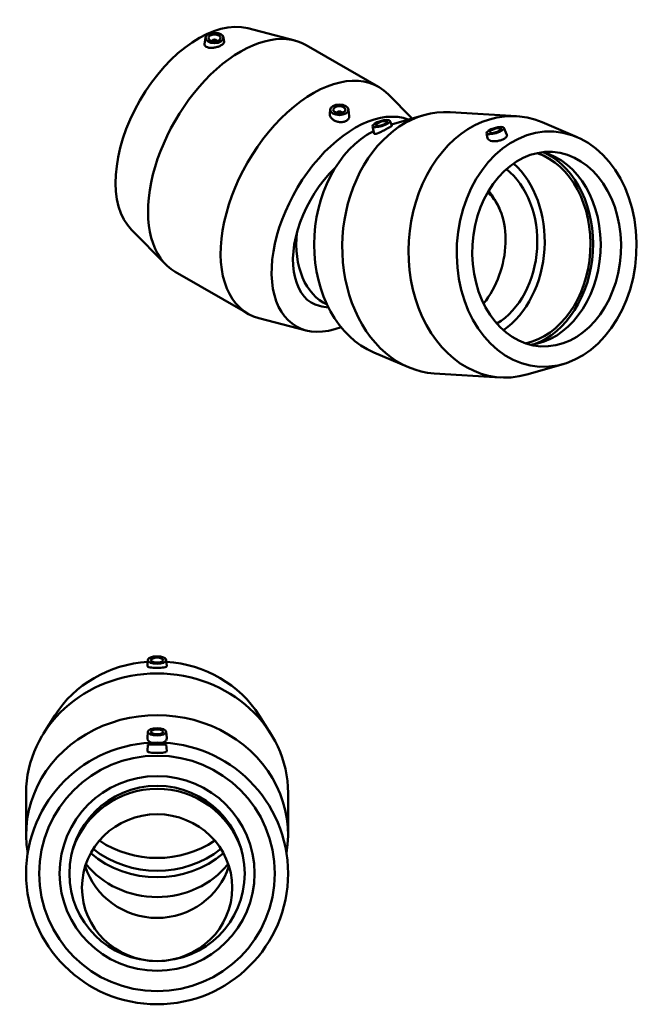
# Model space of a CAD drawing. Header units: millimetres. Extents: x -114 to 1615, y -786 to 1133.
# Tile 7 of 7: x 1106 to 1615, y 324 to 1133. Entities that reach past the tile are written whole.
import ezdxf

# ---------------------------------------------------------------- set-up
doc = ezdxf.new("R2010")
doc.units = ezdxf.units.MM
doc.layers.add('Visible (ANSI)', color=7, linetype='Continuous', lineweight=50)

msp = doc.modelspace()

# ---------------------------------------------------------------- linework, layer by layer
at = {"layer": 'Visible (ANSI)'}
for p, q in [((1292.796, 1126.001), (1331.543, 1115.939)), ((1258.052, 1118.364), (1257.465, 1112.89)), ((1273.023, 1118.364), (1273.394, 1114.903)), ((1263.538, 1115.645), (1263.538, 1115.459)), ((1267.538, 1115.645), (1267.538, 1115.459)), ((1340.665, 1112.225), (1400.204, 1077.939)), ((1427.782, 1051.908), (1407.995, 1071.913)), ((1360.554, 1059.337), (1360.199, 1056.029)), ((1366.04, 1056.432), (1366.04, 1056.618)), ((1370.04, 1056.432), (1370.04, 1056.618)), ((1375.525, 1059.337), (1376.102, 1053.959)), ((1410.784, 1047.022), (1437.469, 1054.693)), ((1459.053, 1057.11), (1513.444, 1053.787)), ((1395.219, 1045.534), (1396.555, 1039.388)), ((1409.52, 1050.042), (1411.158, 1046.13)), ((1503.16, 1044.321), (1505.567, 1038.572)), ((1563.135, 1036.619), (1534.574, 1048.76)), ((1488.859, 1039.813), (1489.742, 1035.753)), ((1197.431, 960.397), (1225.582, 931.935)), ((1233.373, 925.909), (1292.912, 891.624)), ((1340.781, 877.848), (1302.034, 887.909)), ((1396.252, 859.678), (1424.813, 847.536)), ((1551.744, 850.178), (1521.918, 841.604)), ((1445.942, 842.51), (1500.333, 839.187)), ((1210.896, 607.1), (1210.405, 601.974)), ((1225.885, 607.1), (1226.376, 601.974)), ((1134.482, 561.517), (1125.159, 546.679)), ((1302.299, 561.517), (1311.623, 546.679)), ((1210.896, 548.14), (1210.417, 543.141)), ((1225.885, 548.14), (1226.364, 543.141)), ((1210.891, 537.696), (1210.405, 532.146)), ((1210.891, 537.696), (1225.891, 537.696)), ((1225.891, 537.696), (1226.376, 532.146)), ((1110.891, 463.542), (1110.891, 497.789)), ((1325.891, 463.542), (1325.891, 497.789))]:
    msp.add_line(p, q, dxfattribs=at)
for radius in [107.5, 96.75, 80, 72]:
    msp.add_circle((1218.391, 431.696), radius, dxfattribs=at)
for centre, start, end in [((1432.93, 947.841), 24.363375, 37.790622), ((1369.091, 968.915), 256.268896, 262.17752), ((1218.391, 428.161), 18.55682, 161.44318)]:
    msp.add_arc(centre, 73.047, start, end, dxfattribs=at)
for centre, major_axis, ratio, start_param, end_param in [((1252.725, 1038.816), (48.281, 83.842), 0.5780931, 0.1576853, 2.9839074), ((1287.019, 1019.067), (53.646, 93.158), 0.5780931, 0, 3.1415927), ((1265.538, 1115.645), (-2, 0), 0.5758617, 2.9729035, 6.4518745), ((1346.558, 984.781), (53.646, 93.158), 0.5780931, 6.1255, 9.5824632), ((1452.498, 949.81), (6.555, 107.3), 0.7623384, 0, 3.1415927), ((1506.889, 946.487), (6.555, 107.3), 0.7623384, 6.019034, 9.6889292), ((1380.852, 965.032), (48.281, 83.842), 0.5780931, 0.0884418, 3.7576995), ((1368.04, 1056.618), (-2, 0), 0.5758617, 2.9729035, 6.4518745), ((1421.168, 951.724), (-5.9, -96.57), 0.7623384, 3.5679504, 6.019034), ((1513.155, 946.104), (-4.878, -79.851), 0.7623384, 0.2073503, 2.9342424), ((1521.509, 945.594), (-4.878, -79.851), 0.7623384, 0.1376797, 3.003913), ((1513.155, 946.104), (-5.046, -82.595), 0.7623384, 0.3178899, 2.8237027), ((1380.852, 965.032), (-35.93, -62.394), 0.5780931, 4.2470946, 5.7689161), ((1475.559, 948.401), (4.878, 79.851), 0.7623384, 3.6822144, 5.7425636), ((1475.559, 948.401), (4.391, 71.866), 0.7623384, 3.6300991, 5.7946788), ((1460.004, 938.904), (19.333, 58.565), 0.6851888, 4.2270659, 5.9962117), ((1383.312, 964.22), (-21.972, -66.561), 0.6851888, 5.0229851, 6.2075771), ((1380.852, 962.142), (-35.495, -61.638), 0.5780931, 5.7210311, 6.4496359), ((1218.391, 497.789), (-107.5, 0), 0.9135455, 3.1415927, 6.2831853), ((1218.391, 517.516), (96.75, 0), 0.9135455, 1.6497999, 2.6204944), ((1218.391, 604.241), (2, 0), 0.4067366, 1.1322677, 2.009325), ((1218.391, 517.516), (96.75, 0), 0.9135455, 0.5210982, 1.4917927), ((1218.391, 463.542), (-107.5, 0), 0.9135455, 2.9861565, 6.4386214), ((1218.391, 545.28), (-2, 0), 0.4067366, 4.2738603, 5.1509177), ((1218.391, 517.516), (-80, 0), 0.9135455, 0.9368457, 2.204747), ((1218.391, 501.734), (-80, 0), 0.9135455, 0.8211626, 2.32043), ((1218.391, 506.995), (-80, 0), 0.9135455, 0.8561567, 2.2854359), ((1218.391, 455.489), (-61.674, 0), 0.9781476, 0.2983709, 2.8432218), ((1218.391, 478.062), (-72, 0), 0.9135455, 0.6257574, 2.5158352)]:
    msp.add_ellipse(centre, major_axis=major_axis, ratio=ratio, start_param=start_param, end_param=end_param, dxfattribs=at)
for centre, major_axis, ratio in [((1265.538, 1118.098), (-7.5, 0), 0.5758617), ((1265.538, 1118.098), (-5, 0), 0.5758617), ((1368.04, 1059.071), (-7.5, 0), 0.5758617), ((1368.04, 1059.071), (-5, 0), 0.5758617), ((1402.387, 1047.732), (-7.153, -2.255), 0.2909442), ((1402.387, 1047.732), (-4.769, -1.503), 0.2909442), ((1538.218, 944.573), (-5.9, -96.57), 0.7623384), ((1496.027, 1042.012), (-7.153, -2.255), 0.2909442), ((1496.027, 1042.012), (-4.769, -1.503), 0.2909442), ((1538.218, 944.573), (-4.878, -79.851), 0.7623384), ((1218.391, 606.982), (7.5, 0), 0.4067366), ((1218.391, 606.982), (5, 0), 0.4067366), ((1218.391, 548.021), (7.5, 0), 0.4067366), ((1218.391, 548.021), (5, 0), 0.4067366), ((1218.391, 420.022), (61.674, 0), 0.9781476)]:
    msp.add_ellipse(centre, major_axis=major_axis, ratio=ratio, dxfattribs=at)
for points, knots in [([(1259.682, 1110.374), (1259.001, 1110.603), (1258.41, 1110.94), (1257.631, 1111.763), (1257.444, 1112.249), (1257.456, 1112.782), (1257.459, 1112.836), (1257.465, 1112.89)], [0, 0, 0, 0, 0.30107482, 0.30107482, 0.60214964, 0.60214964, 0.63523052, 0.63523052, 0.63523052, 0.63523052]), ([(1273.394, 1114.903), (1273.399, 1114.857), (1273.402, 1114.81), (1273.403, 1114.35), (1273.207, 1113.88), (1272.393, 1112.94), (1271.775, 1112.468), (1270.34, 1111.642), (1269.433, 1111.235), (1267.457, 1110.569), (1266.388, 1110.31), (1264.367, 1109.987), (1263.282, 1109.907), (1261.293, 1109.981), (1260.391, 1110.136), (1259.682, 1110.374)], [2.9878899, 2.9878899, 2.9878899, 2.9878899, 3.0223297, 3.0223297, 3.3266952, 3.3266952, 3.6310607, 3.6310607, 3.9354261, 3.9354261, 4.2397916, 4.2397916, 4.5531619, 4.5531619, 4.8665322, 4.8665322, 4.8665322, 4.8665322]), ([(1362.601, 1051.107), (1361.868, 1051.699), (1361.232, 1052.43), (1360.387, 1053.987), (1360.177, 1054.814), (1360.175, 1055.721), (1360.183, 1055.875), (1360.2, 1056.029)], [0, 0, 0, 0, 0.31337032, 0.31337032, 0.62674064, 0.62674064, 0.69002964, 0.69002964, 0.69002964, 0.69002964]), ([(1376.101, 1053.959), (1376.118, 1053.806), (1376.125, 1053.656), (1376.112, 1052.849), (1375.907, 1052.168), (1375.091, 1050.954), (1374.48, 1050.421), (1373.076, 1049.613), (1372.189, 1049.283), (1370.247, 1048.909), (1369.193, 1048.864), (1367.21, 1049.039), (1366.149, 1049.272), (1364.197, 1050.021), (1363.306, 1050.538), (1362.601, 1051.107)], [3.0069163, 3.0069163, 3.0069163, 3.0069163, 3.0730928, 3.0730928, 3.3709152, 3.3709152, 3.6687377, 3.6687377, 3.9665601, 3.9665601, 4.2643826, 4.2643826, 4.5654574, 4.5654574, 4.8665322, 4.8665322, 4.8665322, 4.8665322]), ([(1411.156, 1046.13), (1411.169, 1046.1), (1411.157, 1046.059), (1411.022, 1045.872), (1410.736, 1045.647), (1409.802, 1045.031), (1409.155, 1044.641), (1407.72, 1043.814), (1406.843, 1043.327), (1404.987, 1042.336), (1404.007, 1041.832), (1402.188, 1040.946), (1401.229, 1040.505), (1399.508, 1039.795), (1398.746, 1039.526), (1398.165, 1039.368)], [2.9082762, 2.9082762, 2.9082762, 2.9082762, 3.0223297, 3.0223297, 3.3266952, 3.3266952, 3.6310607, 3.6310607, 3.9354261, 3.9354261, 4.2397916, 4.2397916, 4.5531619, 4.5531619, 4.8665322, 4.8665322, 4.8665322, 4.8665322]), ([(1398.165, 1039.368), (1397.606, 1039.216), (1397.141, 1039.146), (1396.682, 1039.211), (1396.581, 1039.282), (1396.557, 1039.388)], [0, 0, 0, 0, 0.30107482, 0.30107482, 0.4978274, 0.4978274, 0.4978274, 0.4978274]), ([(1489.743, 1035.753), (1489.829, 1035.365), (1490.039, 1034.985), (1490.807, 1034.217), (1491.45, 1033.862), (1492.186, 1033.623)], [4.31231836, 4.31231836, 4.31231836, 4.31231836, 4.5531619, 4.5531619, 4.86653222, 4.86653222, 4.86653222, 4.86653222]), ([(1492.186, 1033.623), (1492.893, 1033.394), (1493.782, 1033.242), (1495.721, 1033.168), (1496.773, 1033.245), (1498.737, 1033.559), (1499.78, 1033.815), (1501.707, 1034.471), (1502.59, 1034.87), (1503.994, 1035.679), (1504.609, 1036.142), (1505.44, 1037.074), (1505.656, 1037.543), (1505.686, 1038.166), (1505.649, 1038.371), (1505.565, 1038.572)], [0, 0, 0, 0, 0.3010748, 0.3010748, 0.6021496, 0.6021496, 0.8999721, 0.8999721, 1.1977945, 1.1977945, 1.495617, 1.495617, 1.7934395, 1.7934395, 1.939348, 1.939348, 1.939348, 1.939348]), ([(1210.405, 601.974), (1210.405, 601.973), (1210.405, 601.972), (1210.387, 601.762), (1210.576, 601.555), (1211.384, 601.201), (1212.003, 601.053), (1213.43, 600.834), (1214.325, 600.746), (1216.298, 600.633), (1217.376, 600.606), (1219.405, 600.606), (1220.483, 600.633), (1222.456, 600.746), (1223.351, 600.834), (1224.778, 601.053), (1225.397, 601.201), (1226.206, 601.555), (1226.395, 601.762), (1226.377, 601.971)], [2.3939055, 2.3939055, 2.3939055, 2.3939055, 2.3955891, 2.3955891, 2.7089594, 2.7089594, 3.0223297, 3.0223297, 3.3266952, 3.3266952, 3.6310607, 3.6310607, 3.9354261, 3.9354261, 4.2397916, 4.2397916, 4.5531619, 4.5531619, 4.8665322, 4.8665322, 4.8665322, 4.8665322]), ([(1213.758, 539.097), (1213.41, 539.233), (1213.086, 539.382), (1212.081, 539.93), (1211.463, 540.429), (1210.633, 541.551), (1210.422, 542.174), (1210.401, 542.892), (1210.406, 543.016), (1210.418, 543.141)], [1.67003323, 1.67003323, 1.67003323, 1.67003323, 1.79343946, 1.79343946, 2.09451428, 2.09451428, 2.3955891, 2.3955891, 2.45693916, 2.45693916, 2.45693916, 2.45693916]), ([(1226.377, 542.77), (1226.359, 542.174), (1226.148, 541.551), (1225.319, 540.429), (1224.7, 539.93), (1223.696, 539.382), (1223.372, 539.233), (1223.023, 539.097)], [0, 0, 0, 0, 0.30107482, 0.30107482, 0.60214964, 0.60214964, 0.72555587, 0.72555587, 0.72555587, 0.72555587]), ([(1226.377, 532.08), (1226.359, 531.864), (1226.148, 531.648), (1225.319, 531.28), (1224.7, 531.127), (1223.283, 530.898), (1222.393, 530.808), (1220.443, 530.691), (1219.384, 530.664), (1217.398, 530.664), (1216.339, 530.691), (1214.389, 530.808), (1213.498, 530.898), (1212.081, 531.127), (1211.463, 531.28), (1210.633, 531.648), (1210.422, 531.864), (1210.403, 532.102), (1210.403, 532.124), (1210.405, 532.146)], [0, 0, 0, 0, 0.3010748, 0.3010748, 0.6021496, 0.6021496, 0.8999721, 0.8999721, 1.1977945, 1.1977945, 1.495617, 1.495617, 1.7934395, 1.7934395, 2.0945143, 2.0945143, 2.3955891, 2.3955891, 2.4256114, 2.4256114, 2.4256114, 2.4256114])]:
    msp.add_open_spline(points, degree=3, knots=knots, dxfattribs=at)
for points in [[(1226.377, 601.971), (1226.377, 601.972), (1226.377, 601.973), (1226.376, 601.974)], [(1226.363, 543.141), (1226.376, 543.016), (1226.38, 542.892), (1226.377, 542.77)], [(1226.376, 532.146), (1226.378, 532.124), (1226.378, 532.102), (1226.377, 532.08)]]:
    msp.add_open_spline(points, degree=3, dxfattribs=at)

doc.saveas('drawing.dxf')
